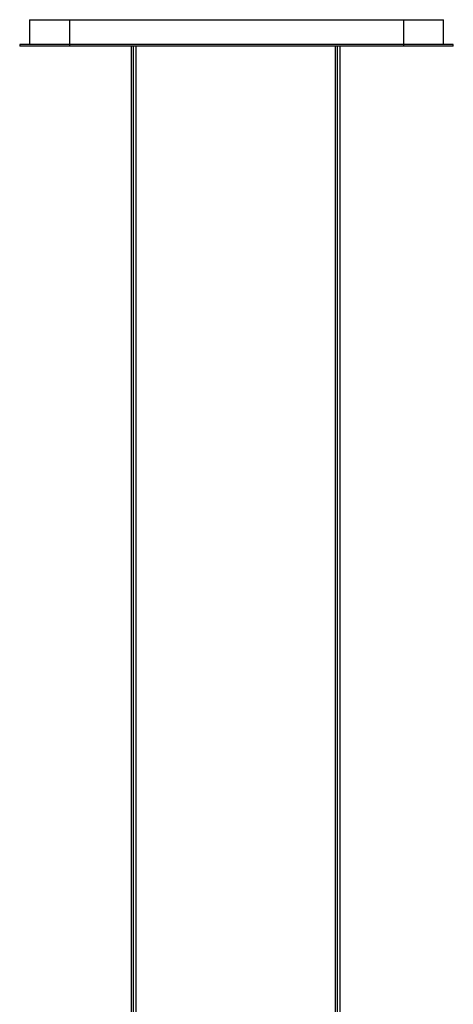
# Paper-space layout '_Frontal' of a CAD drawing. Header units: millimetres. Extents: x -124 to 674, y -13 to 1988.
# Tile 12 of 12: x 58 to 498, y 988 to 1988. Entities that reach past the tile are written whole.
import ezdxf

# ---------------------------------------------------------------- set-up
doc = ezdxf.new("R2010")
doc.units = ezdxf.units.MM

psp = doc.layouts.new('_Frontal')

# ---------------------------------------------------------------- linework, layer by layer
at = {"color": 7, "linetype": 'Continuous', "lineweight": 25}
for p, q in [((67.6, 1988.2), (67.6, 1963.2)), ((67.6, 1988.2), (487.6, 1988.2)), ((108, 1988.2), (108, 1961.2)), ((447.2, 1988.2), (447.2, 1961.2)), ((487.6, 1963.2), (487.6, 1988.2)), ((57.6, 1963.2), (57.6, 1961.2)), ((497.6, 1963.2), (57.6, 1963.2)), ((497.6, 1961.2), (57.6, 1961.2)), ((170.7, 1961.2), (170.7, 528.2)), ((173.2, 521.2), (173.2, 1961.2)), ((175.7, 528.2), (175.7, 1961.2)), ((377.7, 1961.2), (377.7, 528.2)), ((380.2, 521.2), (380.2, 1961.2)), ((382.7, 528.2), (382.7, 1961.2)), ((497.6, 1961.2), (497.6, 1963.2))]:
    psp.add_line(p, q, dxfattribs=at)

doc.saveas('drawing.dxf')
